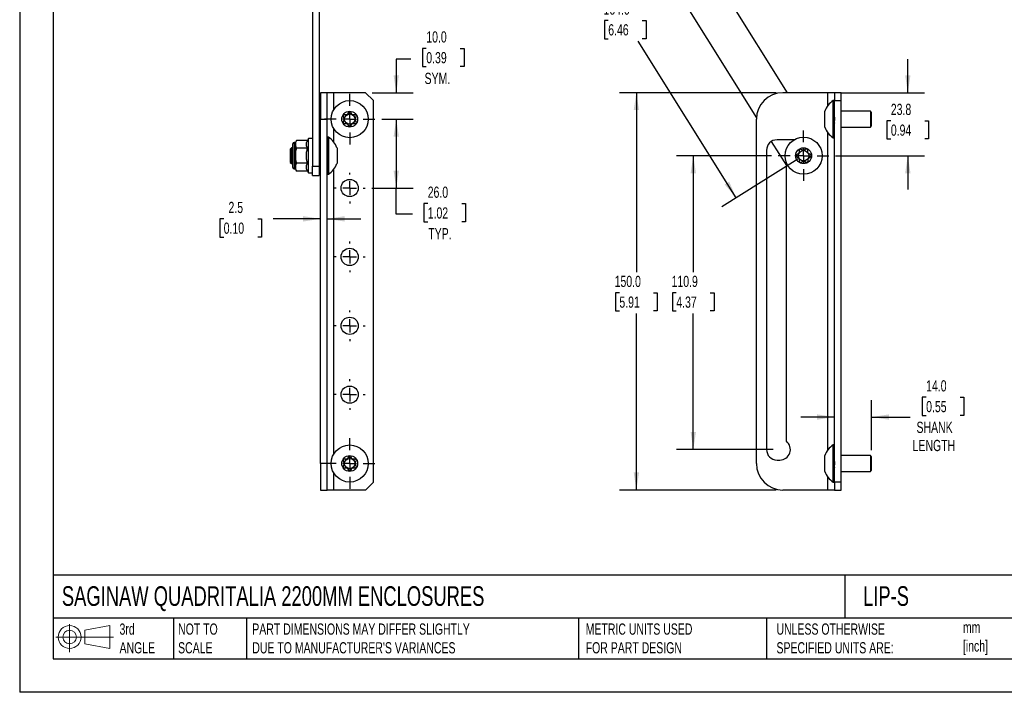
# Model space of a CAD drawing. Header units: millimetres. Extents: x 0 to 559, y 0 to 432.
# Tile 1 of 5: x 0 to 372, y 0 to 254. Entities that reach past the tile are written whole.
import ezdxf

# ---------------------------------------------------------------- set-up
doc = ezdxf.new("R2010")
doc.units = ezdxf.units.MM
doc.header["$LTSCALE"] = 2
doc.layers.add('DIMENSIONS', color=140, linetype='Continuous', lineweight=25)
doc.layers.add('TEXT', color=140, linetype='Continuous', lineweight=25)
doc.styles.add('SLDTEXTSTYLE0', font='TXT', dxfattribs={"width": 0.7})
doc.dimstyles.new('SLDDIMSTYLE0', dxfattribs={"dimtxt": 4.316016, "dimasz": 6.604, "dimexe": 0, "dimexo": 0.0625, "dimgap": 1.079004, "dimtad": 0, "dimtih": 1, "dimtoh": 1, "dimdec": 1, "dimrnd": 1e-09, "dimzin": 12, "dimdsep": 46, "dimtxsty": 'SLDTEXTSTYLE0', "dimsah": 1, "dimcen": 0.09, "dimadec": 0, "dimazin": 3, "dimtfac": 1, "dimtdec": 1, "dimtofl": 0, "dimtmove": 0, "dimatfit": 3, "dimfxl": 0, "dimfrac": 2, "dimtolj": 1, "dimtzin": 12, "dimarcsym": 0})
doc.dimstyles.new('SLDDIMSTYLE1', dxfattribs={"dimtxt": 4.316016, "dimasz": 6.604, "dimexe": 0, "dimexo": 0.0625, "dimgap": 1.079004, "dimtad": 0, "dimtih": 1, "dimtoh": 1, "dimdec": 1, "dimrnd": 1e-09, "dimzin": 4, "dimdsep": 46, "dimtxsty": 'SLDTEXTSTYLE0', "dimsah": 1, "dimcen": 0.09, "dimadec": 0, "dimazin": 1, "dimtfac": 1, "dimtdec": 1, "dimtmove": 0, "dimatfit": 0, "dimfxl": 0, "dimfrac": 2, "dimtolj": 1, "dimtzin": 12, "dimarcsym": 0})
doc.dimstyles.new('SLDDIMSTYLE3', dxfattribs={"dimtxt": 4.316016, "dimasz": 6.604, "dimexe": 0, "dimexo": 0.0625, "dimgap": 1.079004, "dimtad": 0, "dimtih": 1, "dimtoh": 1, "dimdec": 1, "dimrnd": 1e-09, "dimzin": 4, "dimdsep": 46, "dimtxsty": 'SLDTEXTSTYLE0', "dimsah": 1, "dimcen": 0.09, "dimadec": 0, "dimazin": 1, "dimtfac": 1, "dimtdec": 1, "dimtofl": 0, "dimtmove": 0, "dimatfit": 3, "dimfxl": 0, "dimfrac": 2, "dimtolj": 1, "dimtzin": 12, "dimarcsym": 0})
doc.dimstyles.new('SLDDIMSTYLE5', dxfattribs={"dimtxt": 4.316016, "dimasz": 6.604, "dimexe": 0, "dimexo": 0.0625, "dimgap": 1.079004, "dimtad": 0, "dimtih": 1, "dimtoh": 1, "dimdec": 1, "dimrnd": 1e-09, "dimzin": 12, "dimdsep": 46, "dimtxsty": 'SLDTEXTSTYLE0', "dimsah": 1, "dimcen": 0.09, "dimadec": 0, "dimazin": 3, "dimtfac": 1, "dimtdec": 1, "dimtmove": 0, "dimatfit": 0, "dimfxl": 0, "dimfrac": 2, "dimtolj": 1, "dimtzin": 12, "dimarcsym": 0})

# ---------------------------------------------------------------- blocks, each defined once
blk = doc.blocks.new('Block11')
at = {"color": 7, "linetype": 'Continuous', "lineweight": 18}
for p, q in [((5.18, 10.62), (5.18, 0)), ((10.96, 8.33), (20.35, 10.06)), ((10.96, 3.19), (10.96, 8.33)), ((20.35, 10.06), (20.35, 1.46)), ((0, 5.76), (21.75, 5.76)), ((10.96, 3.19), (20.35, 1.46))]:
    blk.add_line(p, q, dxfattribs=at)
for radius in [4.3, 2.57]:
    blk.add_circle((5.18, 5.76), radius, dxfattribs=at)
blk = doc.blocks.new('Block12')
at = {"color": 7, "linetype": 'Continuous'}
blk.add_blockref('Block11', (0, 0), dxfattribs=at)
blk = doc.blocks.new('_D_3')
at = {"layer": 'DIMENSIONS'}
for p, q in [((206.84, 340.27), (178.17, 322.33)), ((183.55, 325.7), (223.74, 261.46)), ((222.22, 253.63), (220.78, 253.63)), ((220.78, 253.63), (220.78, 246.77)), ((235.05, 253.63), (236.5, 253.63)), ((236.5, 253.63), (236.5, 246.77)), ((220.78, 246.77), (222.22, 246.77)), ((270.54, 186.67), (233.53, 245.81)), ((236.5, 246.77), (235.05, 246.77)), ((293.83, 201.24), (265.15, 183.3))]:
    blk.add_line(p, q, dxfattribs=at)
for points in [[(183.55, 325.7), (186.19, 319.56), (187.92, 320.64)], [(270.54, 186.67), (267.89, 192.8), (266.17, 191.73)]]:
    blk.add_solid(points, dxfattribs=at)
at = {"layer": 'DIMENSIONS', "char_height": 4.233, "attachment_point": 1, "style": 'SLDTEXTSTYLE0'}
for s, insert in [('164.0', (220.43, 260.06)), ('6.46', (222.22, 252.23))]:
    blk.add_mtext(s, dxfattribs=dict(at, insert=insert))
blk = doc.blocks.new('_D_4')
at = {"layer": 'DIMENSIONS'}
for p, q in [((283.9, 202.58), (247.98, 202.58)), ((254.33, 202.58), (254.33, 158.66)), ((247.92, 150.83), (246.47, 150.83)), ((246.47, 150.83), (246.47, 143.97)), ((260.75, 150.83), (262.2, 150.83)), ((262.2, 150.83), (262.2, 143.97)), ((246.47, 143.97), (247.92, 143.97)), ((254.33, 91.68), (254.33, 143)), ((262.2, 143.97), (260.75, 143.97)), ((284.44, 91.68), (247.98, 91.68))]:
    blk.add_line(p, q, dxfattribs=at)
for points in [[(254.33, 202.58), (253.32, 195.98), (255.35, 195.98)], [(254.33, 91.68), (255.35, 98.29), (253.32, 98.29)]]:
    blk.add_solid(points, dxfattribs=at)
at = {"layer": 'DIMENSIONS', "char_height": 4.233, "attachment_point": 1, "style": 'SLDTEXTSTYLE0'}
for s, insert in [('110.9', (246.13, 157.25)), ('4.37', (247.92, 149.43))]:
    blk.add_mtext(s, dxfattribs=dict(at, insert=insert))
blk = doc.blocks.new('_D_5')
at = {"layer": 'DIMENSIONS'}
for p, q in [((285.64, 226.38), (226.49, 226.38)), ((232.84, 226.38), (232.84, 158.66)), ((226.43, 150.83), (224.98, 150.83)), ((224.98, 150.83), (224.98, 143.97)), ((239.26, 150.83), (240.71, 150.83)), ((240.71, 150.83), (240.71, 143.97)), ((224.98, 143.97), (226.43, 143.97)), ((232.84, 76.38), (232.84, 143)), ((240.71, 143.97), (239.26, 143.97)), ((285.64, 76.38), (226.49, 76.38))]:
    blk.add_line(p, q, dxfattribs=at)
for points in [[(232.84, 226.38), (231.83, 219.78), (233.86, 219.78)], [(232.84, 76.38), (233.86, 82.99), (231.83, 82.99)]]:
    blk.add_solid(points, dxfattribs=at)
at = {"layer": 'DIMENSIONS', "char_height": 4.233, "attachment_point": 1, "style": 'SLDTEXTSTYLE0'}
for s, insert in [('150.0', (224.64, 157.25)), ('5.91', (226.43, 149.43))]:
    blk.add_mtext(s, dxfattribs=dict(at, insert=insert))
blk = doc.blocks.new('_D_7')
at = {"layer": 'DIMENSIONS'}
for p, q in [((335.33, 226.38), (335.33, 239.08)), ((310.22, 226.38), (341.68, 226.38)), ((328.92, 215.76), (327.47, 215.76)), ((327.47, 215.76), (327.47, 208.9)), ((341.75, 215.76), (343.2, 215.76)), ((343.2, 215.76), (343.2, 208.9)), ((327.47, 208.9), (328.92, 208.9)), ((343.2, 208.9), (341.75, 208.9)), ((308.06, 202.58), (341.68, 202.58)), ((335.33, 202.58), (335.33, 189.88))]:
    blk.add_line(p, q, dxfattribs=at)
for points in [[(335.33, 226.38), (336.35, 232.99), (334.32, 232.99)], [(335.33, 202.58), (334.32, 195.98), (336.35, 195.98)]]:
    blk.add_solid(points, dxfattribs=at)
at = {"layer": 'DIMENSIONS', "char_height": 4.233, "attachment_point": 1, "style": 'SLDTEXTSTYLE0'}
for s, insert in [('23.8', (328.92, 222.19)), ('0.94', (328.92, 214.36))]:
    blk.add_mtext(s, dxfattribs=dict(at, insert=insert))
blk = doc.blocks.new('_D_8')
at = {"layer": 'DIMENSIONS'}
for p, q in [((321.68, 91.42), (321.68, 110.27)), ((342.25, 111.39), (340.8, 111.39)), ((340.8, 111.39), (340.8, 104.53)), ((355.07, 111.39), (356.52, 111.39)), ((356.52, 111.39), (356.52, 104.53)), ((340.8, 104.53), (342.25, 104.53)), ((356.52, 104.53), (355.07, 104.53)), ((307.68, 103.92), (294.98, 103.92)), ((321.68, 103.92), (336.18, 103.92))]:
    blk.add_line(p, q, dxfattribs=at)
for points in [[(307.68, 103.92), (301.07, 104.94), (301.07, 102.91)], [(321.68, 103.92), (328.28, 102.91), (328.28, 104.94)]]:
    blk.add_solid(points, dxfattribs=at)
at = {"layer": 'DIMENSIONS', "char_height": 4.233, "attachment_point": 1, "style": 'SLDTEXTSTYLE0'}
for s, insert in [('14.0', (342.25, 117.81)), ('0.55', (342.25, 109.99)), ('SHANK', (338.61, 102.16)), ('LENGTH', (337.14, 95.3))]:
    blk.add_mtext(s, dxfattribs=dict(at, insert=insert))
blk = doc.blocks.new('SW_CENTERMARKSYMBOL_2')
at = {"layer": 'DIMENSIONS', "color": 0}
for p, q in [((0, 5.08), (0, 9.54)), ((-5.08, 0), (-9.54, 0)), ((0, 0), (-2.54, 0)), ((0, 0), (0, 2.54)), ((0, 0), (0, -2.54)), ((0, 0), (2.54, 0)), ((5.08, 0), (9.54, 0)), ((0, -5.08), (0, -9.54))]:
    blk.add_line(p, q, dxfattribs=at)
blk = doc.blocks.new('SW_CENTERMARKSYMBOL_6')
at = {"layer": 'DIMENSIONS', "color": 0}
for p, q in [((0, 5.08), (0, 7.54)), ((-5.08, 0), (-7.54, 0)), ((0, 0), (-2.54, 0)), ((0, 0), (0, 2.54)), ((0, 0), (0, -2.54)), ((0, 0), (2.54, 0)), ((5.08, 0), (7.54, 0)), ((0, -5.08), (0, -7.54))]:
    blk.add_line(p, q, dxfattribs=at)
blk = doc.blocks.new('SW_CENTERMARKSYMBOL_7')
at = {"layer": 'DIMENSIONS', "color": 0}
for p, q in [((0, 5.08), (0, 9.04)), ((-5.08, 0), (-9.04, 0)), ((0, 0), (-2.54, 0)), ((0, 0), (0, 2.54)), ((0, 0), (0, -2.54)), ((0, 0), (2.54, 0)), ((5.08, 0), (9.04, 0)), ((0, -5.08), (0, -9.04))]:
    blk.add_line(p, q, dxfattribs=at)
blk = doc.blocks.new('_D_14')
at = {"layer": 'DIMENSIONS'}
for p, q in [((77.03, 178.75), (75.58, 178.75)), ((75.58, 178.75), (75.58, 171.89)), ((89.86, 178.75), (91.31, 178.75)), ((91.31, 178.75), (91.31, 171.89)), ((113.61, 178.75), (95.71, 178.75)), ((116.11, 178.75), (128.81, 178.75)), ((75.58, 171.89), (77.03, 171.89)), ((91.31, 171.89), (89.86, 171.89))]:
    blk.add_line(p, q, dxfattribs=at)
for points in [[(113.61, 178.75), (107.01, 179.77), (107.01, 177.73)], [(116.11, 178.75), (122.72, 177.73), (122.72, 179.77)]]:
    blk.add_solid(points, dxfattribs=at)
at = {"layer": 'DIMENSIONS', "char_height": 4.233, "attachment_point": 1, "style": 'SLDTEXTSTYLE0'}
for s, insert in [('2.5', (78.83, 185.17)), ('0.10', (77.03, 177.35))]:
    blk.add_mtext(s, dxfattribs=dict(at, insert=insert))
blk = doc.blocks.new('_D_15')
at = {"layer": 'DIMENSIONS'}
for p, q in [((153.52, 243.12), (152.08, 243.12)), ((152.08, 243.12), (152.08, 236.26)), ((166.35, 243.12), (167.8, 243.12)), ((167.8, 243.12), (167.8, 236.26)), ((147.72, 239.08), (142.18, 239.08)), ((142.18, 239.08), (142.18, 226.38)), ((152.08, 236.26), (153.52, 236.26)), ((167.8, 236.26), (166.35, 236.26)), ((133.15, 226.38), (148.53, 226.38)), ((136.69, 216.38), (148.53, 216.38)), ((142.18, 216.38), (142.18, 203.68))]:
    blk.add_line(p, q, dxfattribs=at)
for points in [[(142.18, 226.38), (143.2, 232.99), (141.17, 232.99)], [(142.18, 216.38), (141.17, 209.78), (143.2, 209.78)]]:
    blk.add_solid(points, dxfattribs=at)
at = {"layer": 'DIMENSIONS', "char_height": 4.233, "attachment_point": 1, "style": 'SLDTEXTSTYLE0'}
for s, insert in [('10.0', (153.52, 249.54)), ('0.39', (153.52, 241.71)), ('SYM.', (152.87, 233.89))]:
    blk.add_mtext(s, dxfattribs=dict(at, insert=insert))
blk = doc.blocks.new('_D_16')
at = {"layer": 'DIMENSIONS'}
for p, q in [((136.69, 216.38), (148.53, 216.38)), ((142.18, 216.38), (142.18, 190.38)), ((132.94, 190.38), (148.53, 190.38)), ((142.18, 180.46), (142.18, 190.38)), ((154.06, 184.49), (152.61, 184.49)), ((152.61, 184.49), (152.61, 177.63)), ((166.89, 184.49), (168.34, 184.49)), ((168.34, 184.49), (168.34, 177.63)), ((148.26, 180.46), (142.18, 180.46)), ((152.61, 177.63), (154.06, 177.63)), ((168.34, 177.63), (166.89, 177.63))]:
    blk.add_line(p, q, dxfattribs=at)
for points in [[(142.18, 216.38), (141.17, 209.78), (143.2, 209.78)], [(142.18, 190.38), (143.2, 196.99), (141.17, 196.99)]]:
    blk.add_solid(points, dxfattribs=at)
at = {"layer": 'DIMENSIONS', "char_height": 4.233, "attachment_point": 1, "style": 'SLDTEXTSTYLE0'}
for s, insert in [('26.0', (154.06, 190.92)), ('1.02', (154.06, 183.09)), ('TYP.', (154.27, 175.26))]:
    blk.add_mtext(s, dxfattribs=dict(at, insert=insert))
blk = doc.blocks.new('SW_CENTERMARKSYMBOL_10')
at = {"layer": 'DIMENSIONS', "color": 0}
for p, q in [((0, 5.08), (0, 9.54)), ((-5.08, 0), (-9.54, 0)), ((0, 0), (-2.54, 0)), ((0, 0), (0, 2.54)), ((0, 0), (0, -2.54)), ((0, 0), (2.54, 0)), ((5.08, 0), (9.54, 0)), ((0, -5.08), (0, -9.54))]:
    blk.add_line(p, q, dxfattribs=at)
blk = doc.blocks.new('SW_CENTERMARKSYMBOL_11')
at = {"layer": 'DIMENSIONS', "color": 0}
for p, q in [((0, 5.08), (0, 9.54)), ((-5.08, 0), (-9.54, 0)), ((0, 0), (-2.54, 0)), ((0, 0), (0, 2.54)), ((0, 0), (0, -2.54)), ((0, 0), (2.54, 0)), ((5.08, 0), (9.54, 0)), ((0, -5.08), (0, -9.54))]:
    blk.add_line(p, q, dxfattribs=at)
blk = doc.blocks.new('SW_CENTERMARKSYMBOL_12')
at = {"layer": 'DIMENSIONS', "color": 0}
for p, q in [((0, 5.08), (0, 5.79)), ((-5.08, 0), (-5.79, 0)), ((0, 0), (-2.54, 0)), ((0, 0), (0, 2.54)), ((0, 0), (0, -2.54)), ((0, 0), (2.54, 0)), ((5.08, 0), (5.79, 0)), ((0, -5.08), (0, -5.79))]:
    blk.add_line(p, q, dxfattribs=at)
blk = doc.blocks.new('SW_CENTERMARKSYMBOL_13')
at = {"layer": 'DIMENSIONS', "color": 0}
for p, q in [((0, 5.08), (0, 5.79)), ((-5.08, 0), (-5.79, 0)), ((0, 0), (-2.54, 0)), ((0, 0), (0, 2.54)), ((0, 0), (0, -2.54)), ((0, 0), (2.54, 0)), ((5.08, 0), (5.79, 0)), ((0, -5.08), (0, -5.79))]:
    blk.add_line(p, q, dxfattribs=at)
blk = doc.blocks.new('SW_CENTERMARKSYMBOL_14')
at = {"layer": 'DIMENSIONS', "color": 0}
for p, q in [((0, 5.08), (0, 5.79)), ((-5.08, 0), (-5.79, 0)), ((0, 0), (-2.54, 0)), ((0, 0), (0, 2.54)), ((0, 0), (0, -2.54)), ((0, 0), (2.54, 0)), ((5.08, 0), (5.79, 0)), ((0, -5.08), (0, -5.79))]:
    blk.add_line(p, q, dxfattribs=at)
blk = doc.blocks.new('SW_CENTERMARKSYMBOL_15')
at = {"layer": 'DIMENSIONS', "color": 0}
for p, q in [((0, 5.08), (0, 5.79)), ((-5.08, 0), (-5.79, 0)), ((0, 0), (-2.54, 0)), ((0, 0), (0, 2.54)), ((0, 0), (0, -2.54)), ((0, 0), (2.54, 0)), ((5.08, 0), (5.79, 0)), ((0, -5.08), (0, -5.79))]:
    blk.add_line(p, q, dxfattribs=at)

msp = doc.modelspace()

# ---------------------------------------------------------------- linework, layer by layer
at = {"color": 7, "linetype": 'Continuous'}
for p in [(0, 431.81), (558.8, 0.01)]:
    msp.add_line(p, (0, 0.01), dxfattribs=at)
for p, q in [((289.93, 226.38), (215.35, 345.59)), ((110.61, 337.64), (110.61, 198.61)), ((113.11, 337.64), (113.11, 198.61)), ((202.64, 337.64), (278.19, 216.87)), ((116.11, 226.38), (113.61, 226.38)), ((113.61, 226.38), (113.61, 216.38)), ((116.11, 216.38), (116.11, 226.38)), ((118.61, 226.38), (116.11, 226.38)), ((118.61, 219.99), (118.61, 226.38)), ((130.61, 226.38), (118.61, 226.38)), ((130.61, 226.38), (133.61, 223.38)), ((133.61, 79.38), (133.61, 223.38)), ((305.18, 226.38), (288.18, 226.38)), ((307.68, 226.38), (305.18, 226.38)), ((305.18, 221.52), (305.18, 226.38)), ((307.68, 223.38), (307.18, 223.38)), ((307.18, 209.38), (307.18, 223.38)), ((307.48, 223.38), (307.68, 223.38)), ((307.68, 226.38), (307.68, 223.38)), ((310.18, 226.38), (307.68, 226.38)), ((307.68, 223.38), (310.18, 223.38)), ((307.68, 79.38), (307.68, 223.38)), ((310.18, 223.38), (310.18, 226.38)), ((310.18, 79.38), (310.18, 223.38)), ((303.98, 213.38), (303.98, 219.38)), ((307.48, 222.91), (307.68, 222.91)), ((307.48, 221.66), (307.68, 221.66)), ((307.48, 219.76), (307.68, 219.76)), ((321.18, 219.38), (310.18, 219.38)), ((321.68, 218.88), (321.18, 219.38)), ((321.18, 219.38), (321.18, 213.38)), ((113.61, 216.38), (116.11, 216.38)), ((113.61, 86.38), (113.61, 216.38)), ((116.11, 86.38), (116.11, 216.38)), ((122.19, 217.29), (122.57, 216.63)), ((122.57, 216.13), (122.19, 215.48)), ((123.37, 218.04), (122.62, 218.04)), ((124.18, 218.94), (123.81, 218.29)), ((125.42, 218.29), (125.05, 218.94)), ((126.61, 218.04), (125.85, 218.04)), ((126.66, 216.63), (127.04, 217.29)), ((127.04, 215.48), (126.66, 216.13)), ((278.18, 86.38), (278.18, 216.38)), ((307.48, 217.46), (307.68, 217.46)), ((307.48, 217.46), (307.59, 216.87)), ((307.59, 216.87), (307.68, 215.86)), ((307.68, 216.87), (307.59, 216.87)), ((321.68, 213.88), (321.68, 218.88)), ((118.61, 207.72), (118.61, 212.78)), ((122.62, 214.73), (123.37, 214.73)), ((123.81, 214.48), (124.18, 213.83)), ((125.05, 213.83), (125.42, 214.48)), ((125.85, 214.73), (126.61, 214.73)), ((307.48, 215.03), (307.68, 215.03)), ((307.48, 212.77), (307.68, 212.77)), ((307.66, 215.03), (307.68, 214.88)), ((310.18, 213.38), (321.18, 213.38)), ((321.18, 213.38), (321.68, 213.88)), ((104.57, 208.37), (104.11, 207.58)), ((108.68, 208.36), (104.56, 208.36)), ((109.11, 209.11), (108.68, 208.36)), ((109.11, 196.06), (109.11, 209.11)), ((110.61, 209.06), (109.11, 209.06)), ((116.61, 209.58), (116.11, 209.58)), ((116.31, 209.48), (116.11, 209.48)), ((116.31, 208.65), (116.11, 208.65)), ((116.61, 209.58), (116.61, 195.58)), ((292.37, 208.58), (285.98, 208.58)), ((305.18, 91.52), (305.18, 211.25)), ((307.18, 209.38), (307.68, 209.38)), ((307.48, 210.93), (307.68, 210.93)), ((307.48, 209.76), (307.68, 209.76)), ((102.61, 205.58), (102.11, 205.08)), ((102.11, 205.08), (102.11, 200.08)), ((103.11, 205.58), (102.61, 205.58)), ((102.61, 199.58), (102.61, 205.58)), ((103.11, 198.09), (103.11, 207.09)), ((104.11, 207.59), (103.61, 207.59)), ((103.61, 207.59), (103.61, 197.59)), ((104.11, 207.59), (104.11, 197.59)), ((108.68, 205.47), (104.56, 205.47)), ((113.61, 205.58), (113.11, 205.58)), ((116.31, 207.1), (116.11, 207.1)), ((116.31, 204.99), (116.11, 204.99)), ((119.81, 205.58), (119.81, 199.58)), ((281.98, 204.58), (281.98, 91.68)), ((283.79, 207.93), (289.48, 198.83)), ((294.29, 204.55), (294.3, 203.79)), ((295.69, 204.63), (295.03, 204.99)), ((296.84, 205.03), (296.19, 204.63)), ((297.61, 203.85), (297.6, 204.61)), ((116.2, 202.6), (116.11, 203.56)), ((116.31, 202.6), (116.11, 202.6)), ((294.06, 203.36), (293.42, 202.97)), ((293.43, 202.11), (294.09, 201.74)), ((294.34, 201.31), (294.36, 200.56)), ((297.67, 200.62), (297.66, 201.37)), ((298.53, 203.06), (297.87, 203.42)), ((297.9, 201.81), (298.54, 202.19)), ((102.11, 200.08), (102.61, 199.58)), ((102.61, 199.58), (103.11, 199.58)), ((103.61, 197.59), (104.11, 197.59)), ((104.11, 197.59), (104.58, 196.78)), ((108.67, 199.72), (104.56, 199.72)), ((110.61, 198.61), (113.11, 198.61)), ((110.61, 195.08), (110.61, 198.61)), ((113.11, 199.58), (113.61, 199.58)), ((113.11, 198.61), (113.11, 195.08)), ((116.31, 200.2), (116.11, 200.2)), ((116.31, 198.1), (116.11, 198.1)), ((118.61, 89.99), (118.61, 197.45)), ((289.48, 94.81), (289.48, 199.99)), ((295.11, 200.14), (295.76, 200.53)), ((296.26, 200.54), (296.93, 200.17)), ((108.69, 196.79), (104.58, 196.79)), ((108.69, 196.79), (109.11, 196.06)), ((109.11, 196.06), (110.61, 196.06)), ((110.61, 195.08), (113.11, 195.08)), ((116.31, 196.53), (116.11, 196.53)), ((116.31, 195.69), (116.11, 195.69)), ((116.11, 195.58), (116.61, 195.58)), ((307.68, 93.38), (307.18, 93.38)), ((307.18, 79.38), (307.18, 93.38)), ((307.48, 93.38), (307.68, 93.38)), ((303.98, 83.38), (303.98, 89.38)), ((307.48, 92.91), (307.68, 92.91)), ((307.48, 91.66), (307.68, 91.66)), ((307.48, 89.76), (307.68, 89.76)), ((321.18, 89.38), (310.18, 89.38)), ((321.68, 88.88), (321.18, 89.38)), ((321.18, 89.38), (321.18, 83.38)), ((116.11, 86.38), (113.61, 86.38)), ((113.61, 86.38), (113.61, 76.38)), ((116.11, 76.38), (116.11, 86.38)), ((122.19, 87.29), (122.57, 86.63)), ((122.57, 86.13), (122.19, 85.48)), ((123.37, 88.04), (122.62, 88.04)), ((124.18, 88.94), (123.81, 88.29)), ((125.42, 88.29), (125.05, 88.94)), ((126.61, 88.04), (125.85, 88.04)), ((126.66, 86.63), (127.04, 87.29)), ((127.04, 85.48), (126.66, 86.13)), ((285.98, 87.68), (286.98, 87.68)), ((307.48, 87.46), (307.68, 87.46)), ((307.48, 87.46), (307.59, 86.87)), ((307.59, 86.87), (307.68, 85.86)), ((307.68, 86.87), (307.59, 86.87)), ((321.68, 83.88), (321.68, 88.88)), ((118.61, 76.38), (118.61, 82.78)), ((122.62, 84.73), (123.37, 84.73)), ((123.81, 84.48), (124.18, 83.83)), ((125.05, 83.83), (125.42, 84.48)), ((125.85, 84.73), (126.61, 84.73)), ((307.48, 85.03), (307.68, 85.03)), ((307.48, 82.77), (307.68, 82.77)), ((307.66, 85.03), (307.68, 84.88)), ((310.18, 83.38), (321.18, 83.38)), ((321.18, 83.38), (321.68, 83.88)), ((133.61, 79.38), (130.61, 76.38)), ((305.18, 76.38), (305.18, 81.25)), ((307.18, 79.38), (307.68, 79.38)), ((307.48, 80.93), (307.68, 80.93)), ((307.48, 79.76), (307.68, 79.76)), ((310.18, 79.38), (307.68, 79.38)), ((307.68, 79.38), (307.68, 76.38)), ((310.18, 76.38), (310.18, 79.38)), ((113.61, 76.38), (116.11, 76.38)), ((118.61, 76.38), (116.11, 76.38)), ((130.61, 76.38), (118.61, 76.38)), ((305.18, 76.38), (288.18, 76.38)), ((307.68, 76.38), (305.18, 76.38)), ((307.68, 76.38), (310.18, 76.38))]:
    msp.add_line(p, q)
for centre, radius in [((124.61, 216.38), 7), ((124.61, 216.38), 3), ((124.61, 216.38), 1.95), ((295.98, 202.58), 7), ((295.98, 202.58), 3), ((295.98, 202.58), 1.95), ((124.61, 190.38), 3.25), ((124.61, 164.38), 3.25), ((124.61, 138.38), 3.25), ((124.61, 112.38), 3.25), ((124.61, 86.38), 7), ((124.61, 86.38), 3), ((124.61, 86.38), 1.95)]:
    msp.add_circle(centre, radius)
for centre, radius, start, end in [((288.18, 216.38), 10, 90, 180), ((311.83, 216.38), 8.4, 123.5955, 159.0849), ((122.62, 217.54), 0.5, 90, 210), ((122.13, 216.38), 0.5, 330, 30), ((123.37, 218.54), 0.5, 270, 330), ((124.61, 218.69), 0.5, 30, 150), ((125.85, 218.54), 0.5, 210, 270), ((127.09, 216.38), 0.5, 150, 210), ((126.61, 217.54), 0.5, 330, 90), ((122.62, 215.23), 0.5, 150, 270), ((123.37, 214.23), 0.5, 30, 90), ((124.61, 214.08), 0.5, 210, 330), ((125.85, 214.23), 0.5, 90, 150), ((126.61, 215.23), 0.5, 270, 30), ((311.83, 216.38), 8.4, 200.9151, 236.4045), ((111.96, 202.58), 8.4, 20.9151, 56.4045), ((285.98, 204.58), 4, 90, 180), ((103.61, 207.09), 0.5, 90, 180), ((294.79, 204.56), 0.5, 60.9865, 180.9865), ((295.94, 205.06), 0.5, 240.9865, 300.9865), ((297.1, 204.6), 0.5, 0.9865, 120.9865), ((293.67, 202.54), 0.5, 120.9865, 240.9865), ((293.8, 203.79), 0.5, 300.9865, 0.9865), ((293.84, 201.31), 0.5, 0.9865, 60.9865), ((298.11, 203.86), 0.5, 180.9865, 240.9865), ((298.16, 201.38), 0.5, 120.9865, 180.9865), ((298.28, 202.62), 0.5, 300.9865, 60.9865), ((103.61, 198.09), 0.5, 180, 270), ((111.96, 202.58), 8.4, 303.5955, 339.0849), ((294.86, 200.57), 0.5, 180.9865, 300.9865), ((296.02, 200.1), 0.5, 60.9865, 120.9865), ((297.17, 200.61), 0.5, 240.9865, 0.9865), ((286.98, 91.68), 4, 270, 51.3178), ((311.83, 86.38), 8.4, 123.5955, 159.0849), ((285.98, 91.68), 4, 180, 270), ((122.62, 87.54), 0.5, 90, 210), ((122.13, 86.38), 0.5, 330, 30), ((123.37, 88.54), 0.5, 270, 330), ((124.61, 88.69), 0.5, 30, 150), ((125.85, 88.54), 0.5, 210, 270), ((127.09, 86.38), 0.5, 150, 210), ((126.61, 87.54), 0.5, 330, 90), ((288.18, 86.38), 10, 180, 270), ((122.62, 85.23), 0.5, 150, 270), ((123.37, 84.23), 0.5, 30, 90), ((124.61, 84.08), 0.5, 210, 330), ((125.85, 84.23), 0.5, 90, 150), ((126.61, 85.23), 0.5, 270, 30), ((311.83, 86.38), 8.4, 200.9151, 236.4045)]:
    msp.add_arc(centre, radius, start, end)
for points, knots in [([(307.68, 222.96), (307.67, 222.99), (307.65, 223.05), (307.63, 223.12), (307.61, 223.19), (307.59, 223.24), (307.57, 223.28), (307.55, 223.31), (307.54, 223.34), (307.52, 223.36), (307.51, 223.37), (307.49, 223.38), (307.48, 223.38), (307.48, 223.38)], [0, 0, 0, 0, 0.118269, 0.231067, 0.338392, 0.440246, 0.536627, 0.627537, 0.712974, 0.792939, 0.867432, 0.936452, 1, 1, 1, 1]), ([(307.68, 221.75), (307.67, 221.8), (307.65, 221.92), (307.63, 222.07), (307.61, 222.21), (307.59, 222.34), (307.57, 222.45), (307.55, 222.55), (307.54, 222.64), (307.52, 222.72), (307.51, 222.8), (307.49, 222.86), (307.48, 222.9), (307.48, 222.91)], [0, 0, 0, 0, 0.118269, 0.231067, 0.338392, 0.440246, 0.536627, 0.627537, 0.712974, 0.792939, 0.867432, 0.936452, 1, 1, 1, 1]), ([(307.68, 219.88), (307.67, 219.96), (307.65, 220.11), (307.63, 220.33), (307.61, 220.53), (307.59, 220.72), (307.57, 220.89), (307.55, 221.05), (307.54, 221.2), (307.52, 221.33), (307.51, 221.45), (307.49, 221.56), (307.48, 221.62), (307.48, 221.66)], [0, 0, 0, 0, 0.118269, 0.231067, 0.338392, 0.440246, 0.536627, 0.627537, 0.712974, 0.792939, 0.867432, 0.936452, 1, 1, 1, 1]), ([(307.68, 217.6), (307.67, 217.69), (307.65, 217.86), (307.63, 218.12), (307.61, 218.35), (307.59, 218.58), (307.57, 218.79), (307.55, 218.98), (307.54, 219.17), (307.52, 219.34), (307.51, 219.49), (307.49, 219.63), (307.48, 219.72), (307.48, 219.76)], [0, 0, 0, 0, 0.118269, 0.231067, 0.338392, 0.440246, 0.536627, 0.627537, 0.712974, 0.792939, 0.867432, 0.936452, 1, 1, 1, 1]), ([(307.68, 215.17), (307.67, 215.26), (307.65, 215.43), (307.63, 215.69), (307.61, 215.94), (307.59, 216.17), (307.57, 216.4), (307.55, 216.6), (307.54, 216.8), (307.52, 216.99), (307.51, 217.16), (307.49, 217.31), (307.48, 217.42), (307.48, 217.46)], [0, 0, 0, 0, 0.1182693, 0.2310668, 0.3383924, 0.440246, 0.5366275, 0.6275369, 0.7129741, 0.792939, 0.8674317, 0.936452, 1, 1, 1, 1]), ([(307.68, 212.88), (307.67, 212.96), (307.65, 213.12), (307.63, 213.35), (307.61, 213.58), (307.59, 213.79), (307.57, 214), (307.55, 214.2), (307.54, 214.39), (307.52, 214.56), (307.51, 214.73), (307.49, 214.89), (307.48, 214.99), (307.48, 215.03)], [0, 0, 0, 0, 0.118269, 0.231067, 0.338392, 0.440246, 0.536627, 0.627537, 0.712974, 0.792939, 0.867432, 0.936452, 1, 1, 1, 1]), ([(307.68, 211.02), (307.67, 211.08), (307.65, 211.2), (307.63, 211.37), (307.61, 211.55), (307.59, 211.72), (307.57, 211.89), (307.55, 212.06), (307.54, 212.21), (307.52, 212.36), (307.51, 212.5), (307.49, 212.64), (307.48, 212.72), (307.48, 212.77)], [0, 0, 0, 0, 0.118269, 0.231067, 0.338392, 0.440246, 0.536627, 0.627537, 0.712974, 0.792939, 0.867432, 0.936452, 1, 1, 1, 1]), ([(104.56, 205.47), (104.53, 205.53), (104.46, 205.65), (104.37, 205.83), (104.3, 206.01), (104.21, 206.25), (104.14, 206.55), (104.11, 206.91), (104.14, 207.28), (104.23, 207.64), (104.37, 208), (104.5, 208.24), (104.56, 208.36)], [0, 0, 0, 0, 0.064443, 0.127305, 0.188926, 0.249698, 0.375404, 0.499071, 0.623482, 0.74971, 0.872299, 1, 1, 1, 1]), ([(108.68, 205.47), (108.65, 205.53), (108.59, 205.64), (108.5, 205.81), (108.43, 205.97), (108.37, 206.14), (108.32, 206.3), (108.28, 206.45), (108.25, 206.61), (108.24, 206.76), (108.23, 206.98), (108.25, 207.26), (108.34, 207.61), (108.48, 207.98), (108.61, 208.23), (108.68, 208.36)], [0, 0, 0, 0, 0.060329, 0.119326, 0.177035, 0.233503, 0.288781, 0.342921, 0.39598, 0.44802, 0.499105, 0.616054, 0.738094, 0.865885, 1, 1, 1, 1]), ([(116.11, 209.46), (116.12, 209.44), (116.14, 209.4), (116.16, 209.34), (116.18, 209.27), (116.2, 209.19), (116.22, 209.12), (116.24, 209.04), (116.26, 208.96), (116.27, 208.88), (116.29, 208.8), (116.3, 208.73), (116.31, 208.68), (116.31, 208.65)], [0, 0, 0, 0, 0.118269, 0.231067, 0.338392, 0.440246, 0.536627, 0.627537, 0.712974, 0.792939, 0.867432, 0.936452, 1, 1, 1, 1]), ([(116.11, 208.58), (116.12, 208.54), (116.14, 208.44), (116.16, 208.3), (116.18, 208.15), (116.2, 208), (116.22, 207.86), (116.24, 207.72), (116.26, 207.58), (116.27, 207.45), (116.29, 207.33), (116.3, 207.21), (116.31, 207.13), (116.31, 207.1)], [0, 0, 0, 0, 0.118269, 0.231067, 0.338392, 0.440246, 0.536627, 0.627537, 0.712974, 0.792939, 0.867432, 0.936452, 1, 1, 1, 1]), ([(116.21, 209.56), (116.22, 209.57), (116.25, 209.6), (116.29, 209.53), (116.31, 209.48)], [0, 0, 0, 0, 0.201248, 1, 1, 1, 1]), ([(307.68, 209.81), (307.67, 209.84), (307.65, 209.9), (307.63, 210), (307.61, 210.11), (307.59, 210.22), (307.57, 210.33), (307.55, 210.43), (307.54, 210.54), (307.52, 210.64), (307.51, 210.74), (307.49, 210.84), (307.48, 210.9), (307.48, 210.93)], [0, 0, 0, 0, 0.118269, 0.231067, 0.338392, 0.440246, 0.536627, 0.627537, 0.712974, 0.792939, 0.867432, 0.936452, 1, 1, 1, 1]), ([(307.68, 209.38), (307.67, 209.38), (307.65, 209.39), (307.63, 209.4), (307.61, 209.42), (307.59, 209.46), (307.57, 209.49), (307.55, 209.53), (307.54, 209.57), (307.52, 209.62), (307.51, 209.67), (307.49, 209.71), (307.48, 209.74), (307.48, 209.76)], [0, 0, 0, 0, 0.118269, 0.231067, 0.338392, 0.440246, 0.536627, 0.627537, 0.712974, 0.792939, 0.867432, 0.936452, 1, 1, 1, 1]), ([(104.56, 199.72), (104.52, 199.84), (104.46, 200.08), (104.37, 200.44), (104.29, 200.79), (104.21, 201.26), (104.14, 201.86), (104.11, 202.59), (104.14, 203.32), (104.23, 204.04), (104.37, 204.76), (104.5, 205.23), (104.56, 205.47)], [0, 0, 0, 0, 0.064418, 0.127268, 0.188895, 0.24969, 0.375366, 0.499041, 0.623452, 0.749695, 0.872298, 1, 1, 1, 1]), ([(108.67, 199.72), (108.64, 199.83), (108.58, 200.05), (108.5, 200.39), (108.43, 200.72), (108.37, 201.04), (108.32, 201.36), (108.28, 201.68), (108.25, 201.99), (108.24, 202.29), (108.23, 202.72), (108.25, 203.28), (108.34, 203.99), (108.48, 204.73), (108.61, 205.22), (108.68, 205.47)], [0, 0, 0, 0, 0.060207, 0.119134, 0.176825, 0.233327, 0.288691, 0.34297, 0.396221, 0.448504, 0.499882, 0.61635, 0.738104, 0.865798, 1, 1, 1, 1]), ([(116.11, 206.99), (116.12, 206.92), (116.14, 206.78), (116.16, 206.57), (116.18, 206.36), (116.2, 206.16), (116.22, 205.97), (116.24, 205.78), (116.26, 205.61), (116.27, 205.44), (116.29, 205.28), (116.3, 205.13), (116.31, 205.04), (116.31, 204.99)], [0, 0, 0, 0, 0.1182693, 0.2310668, 0.3383924, 0.440246, 0.5366275, 0.6275369, 0.7129741, 0.792939, 0.8674317, 0.936452, 1, 1, 1, 1]), ([(116.11, 204.86), (116.12, 204.78), (116.14, 204.61), (116.16, 204.36), (116.18, 204.12), (116.2, 203.89), (116.22, 203.67), (116.24, 203.46), (116.26, 203.26), (116.27, 203.08), (116.29, 202.91), (116.3, 202.75), (116.31, 202.65), (116.31, 202.6)], [0, 0, 0, 0, 0.118269, 0.231067, 0.338392, 0.440246, 0.536627, 0.627537, 0.712974, 0.792939, 0.867432, 0.936452, 1, 1, 1, 1]), ([(116.11, 202.46), (116.12, 202.37), (116.14, 202.19), (116.16, 201.93), (116.18, 201.69), (116.2, 201.46), (116.22, 201.24), (116.24, 201.03), (116.26, 200.84), (116.27, 200.66), (116.29, 200.5), (116.3, 200.35), (116.31, 200.25), (116.31, 200.2)], [0, 0, 0, 0, 0.118269, 0.231067, 0.338392, 0.440246, 0.536627, 0.627537, 0.712974, 0.792939, 0.867432, 0.936452, 1, 1, 1, 1]), ([(104.58, 196.79), (104.54, 196.85), (104.47, 196.97), (104.38, 197.15), (104.31, 197.33), (104.22, 197.57), (104.14, 197.88), (104.11, 198.25), (104.13, 198.62), (104.22, 198.99), (104.36, 199.36), (104.49, 199.6), (104.56, 199.72)], [0, 0, 0, 0, 0.064488, 0.127369, 0.188982, 0.249709, 0.375465, 0.499098, 0.623539, 0.749727, 0.872322, 1, 1, 1, 1]), ([(108.69, 196.79), (108.66, 196.85), (108.6, 196.96), (108.51, 197.13), (108.44, 197.3), (108.38, 197.46), (108.33, 197.63), (108.29, 197.79), (108.26, 197.94), (108.24, 198.1), (108.23, 198.29), (108.24, 198.53), (108.3, 198.82), (108.39, 199.11), (108.51, 199.41), (108.62, 199.62), (108.67, 199.72)], [0, 0, 0, 0, 0.060469, 0.119572, 0.177353, 0.233858, 0.289137, 0.343244, 0.396235, 0.448171, 0.499116, 0.592428, 0.688835, 0.788691, 0.892317, 1, 1, 1, 1]), ([(116.11, 200.08), (116.12, 199.99), (116.14, 199.83), (116.16, 199.59), (116.18, 199.37), (116.2, 199.16), (116.22, 198.97), (116.24, 198.79), (116.26, 198.63), (116.27, 198.48), (116.29, 198.34), (116.3, 198.21), (116.31, 198.13), (116.31, 198.1)], [0, 0, 0, 0, 0.118269, 0.231067, 0.338392, 0.440246, 0.536627, 0.627537, 0.712974, 0.792939, 0.867432, 0.936452, 1, 1, 1, 1]), ([(116.11, 197.99), (116.12, 197.92), (116.14, 197.79), (116.16, 197.61), (116.18, 197.43), (116.2, 197.28), (116.22, 197.14), (116.24, 197.01), (116.26, 196.89), (116.27, 196.78), (116.29, 196.69), (116.3, 196.61), (116.31, 196.55), (116.31, 196.53)], [0, 0, 0, 0, 0.118269, 0.231067, 0.338392, 0.440246, 0.536627, 0.627537, 0.712974, 0.792939, 0.867432, 0.936452, 1, 1, 1, 1]), ([(116.11, 196.46), (116.12, 196.42), (116.14, 196.33), (116.16, 196.22), (116.18, 196.12), (116.2, 196.04), (116.22, 195.96), (116.24, 195.9), (116.26, 195.84), (116.27, 195.79), (116.29, 195.75), (116.3, 195.72), (116.31, 195.7), (116.31, 195.69)], [0, 0, 0, 0, 0.118269, 0.231067, 0.338392, 0.440246, 0.536627, 0.627537, 0.712974, 0.792939, 0.867432, 0.936452, 1, 1, 1, 1]), ([(307.68, 92.96), (307.67, 92.99), (307.65, 93.05), (307.63, 93.12), (307.61, 93.19), (307.59, 93.24), (307.57, 93.28), (307.55, 93.31), (307.54, 93.34), (307.52, 93.36), (307.51, 93.37), (307.49, 93.38), (307.48, 93.38), (307.48, 93.38)], [0, 0, 0, 0, 0.118269, 0.231067, 0.338392, 0.440246, 0.536627, 0.627537, 0.712974, 0.792939, 0.867432, 0.936452, 1, 1, 1, 1]), ([(307.68, 91.75), (307.67, 91.8), (307.65, 91.92), (307.63, 92.07), (307.61, 92.21), (307.59, 92.34), (307.57, 92.45), (307.55, 92.55), (307.54, 92.64), (307.52, 92.72), (307.51, 92.8), (307.49, 92.86), (307.48, 92.9), (307.48, 92.91)], [0, 0, 0, 0, 0.118269, 0.231067, 0.338392, 0.440246, 0.536627, 0.627537, 0.712974, 0.792939, 0.867432, 0.936452, 1, 1, 1, 1]), ([(307.68, 89.88), (307.67, 89.96), (307.65, 90.11), (307.63, 90.33), (307.61, 90.53), (307.59, 90.72), (307.57, 90.89), (307.55, 91.05), (307.54, 91.2), (307.52, 91.33), (307.51, 91.45), (307.49, 91.56), (307.48, 91.62), (307.48, 91.66)], [0, 0, 0, 0, 0.118269, 0.231067, 0.338392, 0.440246, 0.536627, 0.627537, 0.712974, 0.792939, 0.867432, 0.936452, 1, 1, 1, 1]), ([(307.68, 87.6), (307.67, 87.69), (307.65, 87.86), (307.63, 88.12), (307.61, 88.35), (307.59, 88.58), (307.57, 88.79), (307.55, 88.98), (307.54, 89.17), (307.52, 89.34), (307.51, 89.49), (307.49, 89.63), (307.48, 89.72), (307.48, 89.76)], [0, 0, 0, 0, 0.118269, 0.231067, 0.338392, 0.440246, 0.536627, 0.627537, 0.712974, 0.792939, 0.867432, 0.936452, 1, 1, 1, 1]), ([(307.68, 85.17), (307.67, 85.26), (307.65, 85.43), (307.63, 85.69), (307.61, 85.94), (307.59, 86.17), (307.57, 86.4), (307.55, 86.6), (307.54, 86.8), (307.52, 86.99), (307.51, 87.16), (307.49, 87.31), (307.48, 87.42), (307.48, 87.46)], [0, 0, 0, 0, 0.118269, 0.231067, 0.338392, 0.440246, 0.536627, 0.627537, 0.712974, 0.792939, 0.867432, 0.936452, 1, 1, 1, 1]), ([(307.68, 82.88), (307.67, 82.96), (307.65, 83.12), (307.63, 83.35), (307.61, 83.58), (307.59, 83.79), (307.57, 84), (307.55, 84.2), (307.54, 84.39), (307.52, 84.56), (307.51, 84.73), (307.49, 84.89), (307.48, 84.99), (307.48, 85.03)], [0, 0, 0, 0, 0.118269, 0.231067, 0.338392, 0.440246, 0.536627, 0.627537, 0.712974, 0.792939, 0.867432, 0.936452, 1, 1, 1, 1]), ([(307.68, 81.02), (307.67, 81.08), (307.65, 81.2), (307.63, 81.37), (307.61, 81.55), (307.59, 81.72), (307.57, 81.89), (307.55, 82.06), (307.54, 82.21), (307.52, 82.36), (307.51, 82.5), (307.49, 82.64), (307.48, 82.72), (307.48, 82.77)], [0, 0, 0, 0, 0.118269, 0.231067, 0.338392, 0.440246, 0.536627, 0.627537, 0.712974, 0.792939, 0.867432, 0.936452, 1, 1, 1, 1]), ([(307.68, 79.81), (307.67, 79.84), (307.65, 79.9), (307.63, 80), (307.61, 80.11), (307.59, 80.22), (307.57, 80.33), (307.55, 80.43), (307.54, 80.54), (307.52, 80.64), (307.51, 80.74), (307.49, 80.84), (307.48, 80.9), (307.48, 80.93)], [0, 0, 0, 0, 0.118269, 0.231067, 0.338392, 0.440246, 0.536627, 0.627537, 0.712974, 0.792939, 0.867432, 0.936452, 1, 1, 1, 1]), ([(307.68, 79.38), (307.67, 79.38), (307.65, 79.39), (307.63, 79.4), (307.61, 79.42), (307.59, 79.46), (307.57, 79.49), (307.55, 79.53), (307.54, 79.57), (307.52, 79.62), (307.51, 79.67), (307.49, 79.71), (307.48, 79.74), (307.48, 79.76)], [0, 0, 0, 0, 0.118269, 0.231067, 0.338392, 0.440246, 0.536627, 0.627537, 0.712974, 0.792939, 0.867432, 0.936452, 1, 1, 1, 1])]:
    msp.add_open_spline(points, degree=3, knots=knots)
at = {"layer": 'TEXT'}
for p, q in [((12.7, 419.1), (12.7, 12.7)), ((546.1, 44.25), (12.7, 44.25)), ((311.52, 44.25), (311.52, 27.94)), ((546.1, 27.94), (12.7, 27.94)), ((58.09, 27.94), (58.09, 12.7)), ((85.67, 27.94), (85.67, 12.7)), ((210.97, 27.94), (210.97, 12.7)), ((282, 27.94), (282, 12.7)), ((12.7, 12.7), (546.1, 12.7))]:
    msp.add_line(p, q, dxfattribs=at)

# ---------------------------------------------------------------- block references
at = {"layer": 'DIMENSIONS'}
for name, p in [('SW_CENTERMARKSYMBOL_10', (124.61, 216.38)), ('SW_CENTERMARKSYMBOL_2', (295.98, 202.58)), ('SW_CENTERMARKSYMBOL_7', (295.98, 202.56)), ('SW_CENTERMARKSYMBOL_6', (295.98, 202.59)), ('SW_CENTERMARKSYMBOL_15', (124.61, 190.38)), ('SW_CENTERMARKSYMBOL_14', (124.61, 164.38)), ('SW_CENTERMARKSYMBOL_13', (124.61, 138.38)), ('SW_CENTERMARKSYMBOL_12', (124.61, 112.38)), ('SW_CENTERMARKSYMBOL_11', (124.61, 86.38))]:
    msp.add_blockref(name, p, dxfattribs=at)
at = {"layer": 'TEXT'}
msp.add_blockref('Block12', (13.68, 15.11), dxfattribs=at)

# ---------------------------------------------------------------- texts
at = {"layer": 'TEXT', "attachment_point": 1, "style": 'SLDTEXTSTYLE0'}
for s, insert, char_height in [('SAGINAW QUADRITALIA 2200MM ENCLOSURES', (15.93, 40.05), 7.4083), ('LIP-S', (318.42, 40.05), 7.408), ('3rd^JANGLE', (37.7, 25.99), 4.233), ('NOT TO^JSCALE', (59.81, 25.99), 4.2333), ("PART DIMENSIONS MAY DIFFER SLIGHTLY ^JDUE TO MANUFACTURER'S VARIANCES", (87.83, 25.99), 4.2333), ('METRIC UNITS USED ^JFOR PART DESIGN', (213.71, 25.99), 4.2333), ('UNLESS OTHERWISE ^JSPECIFIED UNITS ARE:', (285.74, 25.99), 4.2333), ('mm^J[inch]', (356.13, 26.66), 4.233)]:
    msp.add_mtext(s, dxfattribs=dict(at, insert=insert, char_height=char_height))

# ---------------------------------------------------------------- dimensions: what is measured, and where the dimension line sits
at = {"layer": 'DIMENSIONS'}
for base, p1, p2, angle, dimstyle, picture, middle in [((183.55, 325.7), (295.98, 202.58), (208.99, 341.61), 302.0322, 'SLDDIMSTYLE3', '_D_3', (228.64, 253.63)), ((335.33, 226.38), (305.52, 202.58), (307.68, 226.38), 90, 'SLDDIMSTYLE5', '_D_7', (335.33, 215.76)), ((232.84, 76.38), (288.18, 226.38), (288.18, 76.38), 90, 'SLDDIMSTYLE3', '_D_5', (232.84, 150.83)), ((254.33, 91.68), (286.44, 202.58), (286.98, 91.68), 90, 'SLDDIMSTYLE0', '_D_4', (254.33, 150.83))]:
    dim = msp.add_linear_dim(base=base, p1=p1, p2=p2, angle=angle, dimstyle=dimstyle, dxfattribs=at)
    dim.commit()
    dim.dimension.update_dxf_attribs({"geometry": picture, "text_midpoint": middle, "dimtype": 160})
for base, p2, text, dimstyle, picture, middle in [((142.18, 226.38), (130.61, 226.38), '<>\\PSYM.', 'SLDDIMSTYLE1', '_D_15', (142.18, 239.08)), ((142.18, 190.38), (130.4, 190.38), '<>\\PTYP.', 'SLDDIMSTYLE3', '_D_16', (142.18, 180.46))]:
    dim = msp.add_linear_dim(base=base, p1=(134.15, 216.38), p2=p2, angle=90, text=text, dimstyle=dimstyle, dxfattribs=at)
    dim.commit()
    dim.dimension.update_dxf_attribs({"geometry": picture, "text_midpoint": middle, "dimtype": 160})
dim = msp.add_linear_dim(base=(113.61, 178.75), p1=(116.11, 216.38), p2=(113.61, 216.38), dimstyle='SLDDIMSTYLE5', dxfattribs=at)
dim.commit()
dim.dimension.update_dxf_attribs({"geometry": '_D_14', "text_midpoint": (83.45, 178.75), "dimtype": 160})
dim = msp.add_linear_dim(base=(321.68, 103.92), p1=(307.68, 76.38), p2=(321.68, 88.88), text='<>\\PSHANK\\PLENGTH', dimstyle='SLDDIMSTYLE1', dxfattribs=at)
dim.commit()
dim.dimension.update_dxf_attribs({"geometry": '_D_8', "text_midpoint": (348.66, 103.92), "dimtype": 160})

doc.saveas('drawing.dxf')
